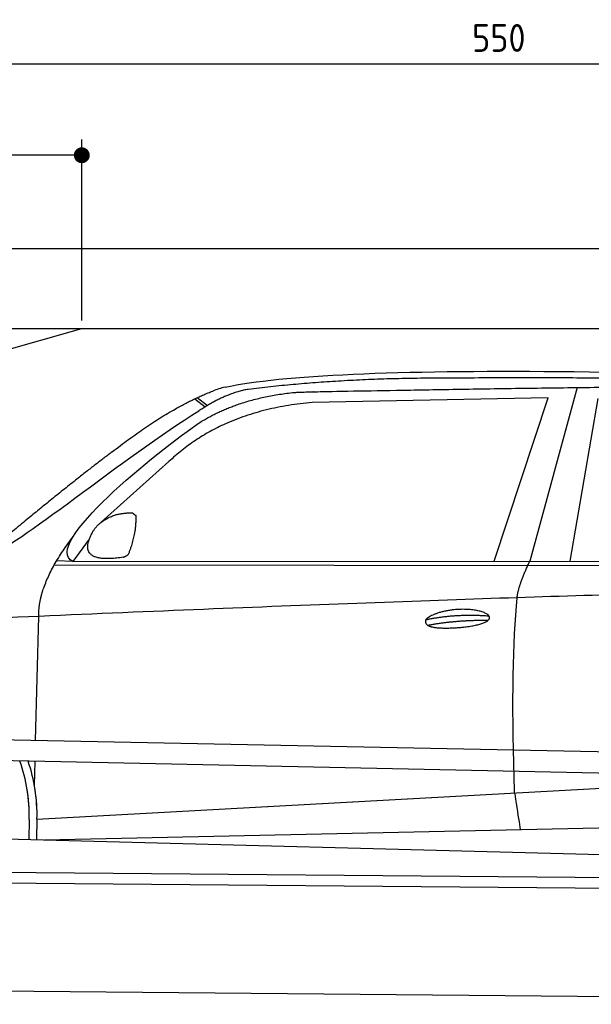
# Model space of a CAD drawing. Header units: millimetres. Extents: x -411 to 6777, y 0 to 6877.
# Tile 4 of 6: x 1744 to 3183, y 4400 to 6877. Entities that reach past the tile are written whole.
import ezdxf

# ---------------------------------------------------------------- set-up
doc = ezdxf.new("R2010")
doc.units = ezdxf.units.MM
doc.layers.add('4', color=3, linetype='Continuous')
for name, color, linetype, lineweight in [('car', 10, 'Continuous', 25), ('Freiraum', 7, 'Continuous', 25), ('Gebäude', 7, 'Continuous', 25), ('Plattform', 7, 'Continuous', 25)]:
    doc.layers.add(name, color=color, linetype=linetype, lineweight=lineweight)
doc.styles.get("Standard").update_dxf_attribs({"font": 'ISOCP.SHX'})
doc.dimstyles.new('GEN-ISO', dxfattribs={"dimscale": 20, "dimtxt": 3.5, "dimasz": 2, "dimexe": 2, "dimexo": 1, "dimgap": 1.5, "dimtad": 1, "dimdec": 1, "dimlfac": 0.1, "dimdsep": 46, "dimtxsty": 'STANDARD', "dimblk": 'PUNKT', "dimcen": 2, "dimclrd": 256, "dimclre": 256, "dimclrt": 2, "dimadec": 0, "dimazin": 0, "dimtp": 0.1, "dimtm": 0.1, "dimtfac": 0.71, "dimtdec": 1, "dimtmove": 2, "dimatfit": 3, "dimldrblk": 'PUNKT', "dimfxl": 2, "dimtolj": 1, "dimarcsym": 0})

# ---------------------------------------------------------------- blocks, each defined once
blk = doc.blocks.new('PUNKT')
at = {"layer": '4', "color": 0, "linetype": 'ByBlock'}
blk.add_line((-0.5, 0), (-1, 0), dxfattribs=at)
at = {"layer": '4', "color": 0, "linetype": 'ByBlock', "const_width": 0.5}
blk.add_lwpolyline([(-0.25, 0, 1), (0.25, 0, 1)], format="xyb", close=True, dxfattribs=at)
blk = doc.blocks.new('*D71')
at = {"layer": '4', "lineweight": -2, "transparency": 16777216}
for p, q in [((200, 6120.9), (200, 6805.8)), ((5700, 6270.9), (5700, 6805.8)), ((240, 6765.8), (5660, 6765.8))]:
    blk.add_line(p, q, dxfattribs=at)
at = {"layer": 'Defpoints', "color": 0, "transparency": 16777216}
for p in [(5700, 6765.8), (5700, 6250.9), (200, 6100.9)]:
    blk.add_point(p, dxfattribs=at)
at = {"layer": '4', "lineweight": -2, "transparency": 16777216, "xscale": 40, "yscale": 40, "zscale": 40, "rotation": 180}
blk.add_blockref('PUNKT', (200, 6765.8), dxfattribs=at)
at = {"layer": '4', "lineweight": -2, "transparency": 16777216, "xscale": 40, "yscale": 40, "zscale": 40}
blk.add_blockref('PUNKT', (5700, 6765.8), dxfattribs=at)
at = {"layer": '4', "color": 2, "transparency": 16777216, "insert": (2950, 6830.8), "char_height": 70, "attachment_point": 5}
blk.add_mtext('550', dxfattribs=at)
blk = doc.blocks.new('Car')
at = {"layer": 'car'}
for p, q in [((3092.7, 5980.1), (2977.4, 5542.1)), ((2136.4, 5945.8), (2162, 5926)), ((3019.6, 5953.7), (2425.9, 5936.3)), ((2887.3, 5541.3), (3019.6, 5953.7)), ((3079, 5543.1), (3146.1, 5952.9)), ((2130.6, 5943.1), (2156.7, 5922.8)), ((2066.4, 5784.4), (1897, 5630.5)), ((1867.8, 5587), (1827.2, 5531)), ((1827.2, 5531), (4479, 5556.7)), ((1780.3, 5521.6), (4423.5, 5542.7)), ((1827.2, 5531), (1785.9, 5531.7)), ((1737.1, 5079.5), (1742.4, 5392)), ((1735.2, 4966.5), (1736.3, 5027.1)), ((1742.5, 4881.9), (3611.5, 5001.2)), ((1742.5, 4881.9), (2766, 4947.2)), ((1722.9, 4881.1), (1722.1, 4830.7)), ((1742.5, 4881.9), (1741.8, 4830.3)), ((1762.3, 4830), (3647.7, 4888.6)), ((1663.9, 4831.6), (3712.8, 4797))]:
    blk.add_line(p, q, dxfattribs=at)
for centre, radius, start, end in [((2244.9, 5802.7), 174.5, 102.8736, 113.54), ((1318.4, 4887.9), 404.6, 359.0314, 20.1942), ((1318.4, 4887.9), 424.2, 359.1908, 19.1882), ((1318.4, 4887.9), 404.6, 359.0315, 10.2025), ((1318.4, 4887.9), 424.2, 359.1908, 9.6942)]:
    blk.add_arc(centre, radius, start, end, dxfattribs=at)
for points, degree in [([(2206, 5972.9), (2493, 6037.1), (3378.2, 6031.9), (4550.7, 5979.4)], 3), ([(2736.5, 6000.1), (2493.7, 5997.8), (2264.6, 5967.9)], 2), ([(3700.7, 5994.3), (3352.4, 6010.5), (2736.5, 6000.1)], 2), ([(1923.3, 5807.4), (2063.3, 5918.9), (2175.2, 5962.7)], 2), ([(2264.6, 5967.9), (2208.4, 5958.3), (2140.4, 5912.4)], 2), ([(2147, 5885.7), (2240.2, 5944.3), (2375.7, 5960.7)], 2), ([(2425.9, 5936.3), (2202, 5915), (2066.4, 5784.4)], 2), ([(1627.3, 5553.6), (1663, 5550.2), (1962.9, 5801.8), (2140.4, 5912.4)], 3), ([(1827.2, 5531), (1743.8, 5570.3), (2035.6, 5809.3), (2147, 5885.7)], 3), ([(1923.3, 5807.4), (1842.7, 5746.2), (1741.1, 5661.8), (1612.8, 5555.4), (1618.7, 5553.5)], 4), ([(1875.9, 5604.8), (1892.1, 5635.2), (1934.7, 5649.6)], 2), ([(1934.7, 5649.6), (1963.3, 5655.7), (1976.2, 5654.5)], 2), ([(1966.9, 5550.4), (1987.8, 5603.6), (1984.8, 5648.4)], 2), ([(1976.2, 5654.5), (1982.3, 5648.5), (1984.8, 5648.4)], 2), ([(1953.4, 5542.6), (1831.4, 5522.7), (1875.9, 5604.8)], 2), ([(1742.4, 5392), (1739.3, 5475.5), (1827.1, 5593.7)], 2), ([(1953.4, 5542.6), (1959.4, 5544.4), (1966.9, 5550.4)], 2), ([(2946.3, 5449.9), (2949.1, 5480.9), (2977.4, 5542.1)], 2), ([(4698.3, 5487), (3821.6, 5507.3), (1389.6, 5372.9)], 2), ([(2716.7, 5392.5), (2792.1, 5409.4), (2875.6, 5403.6)], 2), ([(2721.7, 5378.7), (2795.8, 5393.3), (2873.7, 5392.5)], 2)]:
    blk.add_open_spline(points, degree=degree, dxfattribs=at)
for points, degree, knots in [([(2375.7, 5960.7), (2402.2, 5963), (2541.7, 5966.1), (3562.9, 5995.6), (4183.2, 5994.8), (4640.1, 5826.4), (4618, 5652.6)], 4, [0.0821318, 0.0821318, 0.0821318, 0.0821318, 0.0821318, 0.258851, 0.508851, 1, 1, 1, 1, 1]), ([(2944.5, 4958.6), (2944, 4972.2), (2943.4, 4985.5), (2942.9, 4998.7), (2935.6, 5188.5), (2936.7, 5338.9), (2946.3, 5449.9)], 3, [0, 0, 0, 0, 0.064923, 0.064923, 0.064923, 1, 1, 1, 1]), ([(2716.7, 5392.5), (2720.9, 5397.6), (2741.9, 5414), (2824.6, 5434.1), (2939.9, 5398), (2831.2, 5369.4), (2746.5, 5370), (2712.1, 5373.5), (2716.7, 5392.5)], 5, [0, 0, 0, 0, 0, 0, 0.300106, 0.500106, 0.700106, 1, 1, 1, 1, 1, 1]), ([(2944.5, 4958.6), (2945.3, 4953.9), (2946, 4949.4), (2946.7, 4945.1), (2947.3, 4941.1), (2947.9, 4937.2), (2948.5, 4933.5), (2953.3, 4903.3), (2957.1, 4881.2), (2959.7, 4867.2)], 3, [-0.000011, -0.000011, -0.000011, -0.000011, 0.107576, 0.107576, 0.107576, 0.206414, 0.206414, 0.206414, 1, 1, 1, 1])]:
    blk.add_open_spline(points, degree=degree, knots=knots, dxfattribs=at)
blk = doc.blocks.new('_Dot')
at = {"color": 0, "linetype": 'ByBlock', "lineweight": -2}
blk.add_line((-0.5, 0), (-1, 0), dxfattribs=at)
at = {"color": 0, "linetype": 'ByBlock', "const_width": 0.5}
blk.add_lwpolyline([(-0.25, 0, 1), (0.25, 0, 1)], format="xyb", close=True, dxfattribs=at)
blk = doc.blocks.new('*D77')
at = {"layer": '4', "lineweight": -2, "transparency": 16777216}
for p, q in [((200, 6070.9), (200, 6575.7)), ((1900, 6120), (1900, 6575.7)), ((1860, 6535.7), (240, 6535.7))]:
    blk.add_line(p, q, dxfattribs=at)
at = {"layer": 'Defpoints', "color": 0, "transparency": 16777216}
for p in [(200, 6535.7), (1900, 6100), (200, 6050.9)]:
    blk.add_point(p, dxfattribs=at)
at = {"layer": '4', "lineweight": -2, "transparency": 16777216, "xscale": 40, "yscale": 40, "zscale": 40, "rotation": 180}
blk.add_blockref('_Dot', (200, 6535.7), dxfattribs=at)
at = {"layer": '4', "lineweight": -2, "transparency": 16777216, "xscale": 40, "yscale": 40, "zscale": 40}
blk.add_blockref('_Dot', (1900, 6535.7), dxfattribs=at)
at = {"layer": '4', "color": 2, "transparency": 16777216, "insert": (1050, 6600.7), "char_height": 70, "attachment_point": 5}
blk.add_mtext('170', dxfattribs=at)
blk = doc.blocks.new('Plattform OG 6200 550')
at = {"layer": 'Plattform'}
for p, q in [((5482.3, 4989.6), (348.5, 5092)), ((5481.2, 4933.6), (347.5, 5041)), ((440.2, 4743.6), (5395, 4700.4)), ((446, 4716.5), (5394.8, 4673.4)), ((5437.5, 4400), (372.6, 4444.2))]:
    blk.add_line(p, q, dxfattribs=at)
blk = doc.blocks.new('Gebäude_375_GT215')
at = {"layer": 'Freiraum'}
blk.add_line((500, 5700), (1900, 6100), dxfattribs=at)
at = {"layer": 'Gebäude'}
for p, q in [((5900, 6300.6), (0, 6300.6)), ((200, 6100), (5700, 6100))]:
    blk.add_line(p, q, dxfattribs=at)

msp = doc.modelspace()

# ---------------------------------------------------------------- block references
at = {"layer": 'car', "rotation": 359.4752422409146}
msp.add_blockref('Car', (0, 0), dxfattribs=at)
at = {"layer": 'Gebäude'}
msp.add_blockref('Gebäude_375_GT215', (0, 0), dxfattribs=at)
at = {"layer": 'Plattform'}
msp.add_blockref('Plattform OG 6200 550', (0, 0), dxfattribs=at)

# ---------------------------------------------------------------- dimensions: what is measured, and where the dimension line sits
at = {"layer": '4'}
for base, p1, p2, override, picture, middle in [((5700, 6765.8), (200, 6100.88), (5700, 6250.88), {"dimtdec": 3, "dimtolj": 0}, '*D71', (2950, 6830.8)), ((200, 6535.7), (1900, 6100), (200, 6050.88), {"dimblk1": 'Dot', "dimblk2": 'Dot', "dimsah": 1, "dimtdec": 3, "dimtolj": 0}, '*D77', (1050, 6600.7))]:
    dim = msp.add_linear_dim(base=base, p1=p1, p2=p2, dimstyle='GEN-ISO', override=override, dxfattribs=at)
    dim.commit()
    dim.dimension.update_dxf_attribs({"geometry": picture, "text_midpoint": middle})

doc.saveas('drawing.dxf')
